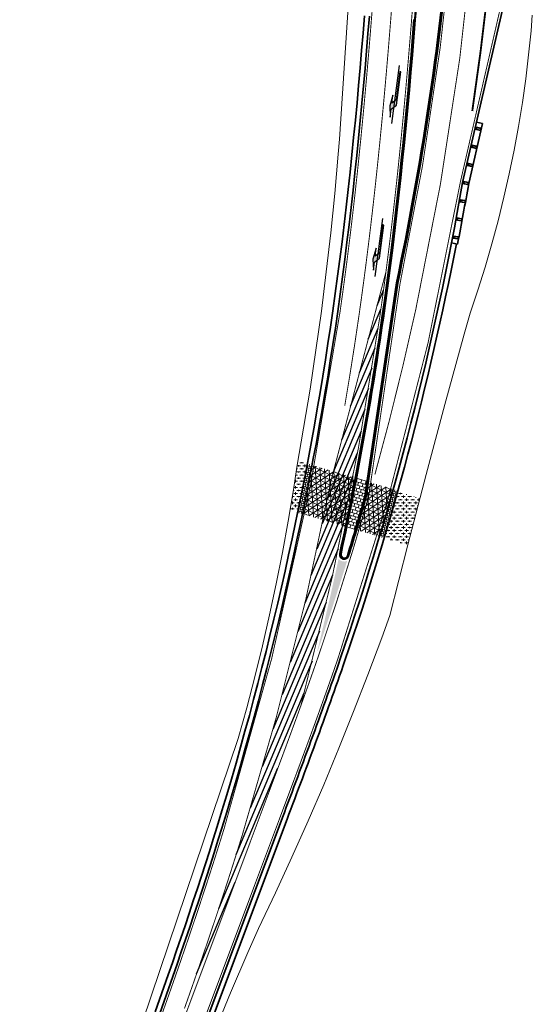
# Model space of a CAD drawing. Header units: metres. Extents: x 116758 to 117229, y 520614 to 524331.
# Tile 2 of 7: x 117090 to 117173, y 520988 to 521147. Entities that reach past the tile are written whole.
import ezdxf

# ---------------------------------------------------------------- set-up
doc = ezdxf.new("R2010")
doc.units = ezdxf.units.M
doc.header["$LTSCALE"] = 0.5
for name, pattern in [('BK MARKERING 1-3 500', [8, 2, -6]), ('BK MARKERING 3-3 500', [12, 6, -6]), ('BK MARKERING 3-9 500', [24, 6, -18]), ('RWSBAND', [0.006, 0.003, -0.003])]:
    doc.linetypes.add(name, pattern=pattern)
for name, color, linetype, lineweight in [('Ns_arceringen', 1, 'Continuous', 18), ('Ns_bermq', 90, 'Continuous', 18), ('Ns_rammelstrookelementen', 1, 'Continuous', 18), ('Ns_verharding', 4, 'Continuous', 35), ('Ns_verharding-bermblokken', 4, 'Continuous', 35), ('Ns_verharding-rammelstrookelementen', 4, 'Continuous', 35)]:
    doc.layers.add(name, color=color, linetype=linetype, lineweight=lineweight)
for name, color, linetype in [('Ns_markering', 7, 'Continuous'), ('Ns_markering 0.15 doorgetrokken', 7, 'Continuous'), ('Ns_markering 1-3', 7, 'BK MARKERING 1-3 500'), ('Ns_markering 3-3', 7, 'BK MARKERING 3-3 500'), ('Ns_markering 3-9', 7, 'BK MARKERING 3-9 500'), ('Ns_markering pijlen', 7, 'Continuous'), ('Ns_markering vlak', 7, 'Continuous'), ('SIC-ARCEER-RWS-GRIJS', 3, 'RWSBAND'), ('SIC-BAND-ALG', 3, 'Continuous')]:
    doc.layers.add(name, color=color, linetype=linetype)

# ---------------------------------------------------------------- blocks, each defined once
blk = doc.blocks.new('sband')
at = {"ltscale": 200}
for p, q in [((-0.1989241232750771, -0.1576134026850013), (-0.1989241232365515, 0.3749999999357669)), ((-0.09999999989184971, 0.3749999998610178), (-0.09999999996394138, -0.1550000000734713)), ((0.1000000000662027, 0.3749999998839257), (0.09999999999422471, -0.1550000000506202)), ((0.1989412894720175, -0.1549999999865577), (0.1989412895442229, 0.3749999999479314))]:
    blk.add_line(p, q, dxfattribs=at)
blk.add_lwpolyline([(-0.2250000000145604, 0.3749999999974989), (0.2250000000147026, 0.3749999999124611), (0.2250000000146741, -0.3750000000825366), (-0.2250000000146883, -0.3749999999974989)], close=True, dxfattribs=at)
for radius in [0.1989412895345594, 0.09999999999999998]:
    blk.add_arc((1.520561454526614e-11, -0.1550000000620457), radius, 179.9999999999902, 359.9999999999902, dxfattribs=at)
blk = doc.blocks.new('bubeko linksafpijl')
blk.add_hatch(color=256).paths.add_polyline_path([(-0.3749999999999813, 7.200000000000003), (-0.3749999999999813, 8.5), (-0.6749999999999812, 6.700000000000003), (-0.3749999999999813, 4.900000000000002), (-0.3749999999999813, 6.200000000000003), (0.2250000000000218, 5.599999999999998), (0.2250000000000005, 1), (0.375, 1), (0.3750000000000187, 6.450000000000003)])
blk.add_lwpolyline([(0.2250000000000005, 1), (0.2250000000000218, 5.599999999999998), (-0.3749999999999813, 6.200000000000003), (-0.3749999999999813, 4.900000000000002), (-0.6749999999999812, 6.700000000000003), (-0.3749999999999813, 8.5), (-0.3749999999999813, 7.200000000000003), (0.3750000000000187, 6.450000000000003), (0.375, 1), (0.2250000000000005, 1)], close=True)
at = {"layer": 'Defpoints', "color": 7}
blk.add_line((0, 0), (0, 9.500000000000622), dxfattribs=at)

msp = doc.modelspace()

# ---------------------------------------------------------------- hatches: boundary and pattern name
at = {"layer": 'Ns_arceringen'}
h = msp.add_hatch(dxfattribs=at)
h.set_pattern_fill('PNH_GROENST', color=256, scale=500)
h.set_pattern_definition([(0, (0, 0), (0.5, 0.5), [0.6, -0.4]), (90, (0.3, -0.2), (-2, 1.224646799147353e-16), [0.4, -0.6]), (90, (0.8, 0.3), (-2, 1.224646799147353e-16), [0.4, -0.6]), (90, (1.3, -0.1), (-2, 1.224646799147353e-16), [0.2, -0.8]), (90, (1.8, 0.4), (-2, 1.224646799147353e-16), [0.2, -0.8])])
h.paths.add_polyline_path([(117136.7165223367, 521075.348957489), (117135.1820872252, 521075.823180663), (117135.001, 521074.8), (117134.4428310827, 521071.1226813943), (117133.9285449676, 521068.0138452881), (117135.1874594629, 521067.6247728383, 0.003587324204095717)])
h.paths.add_polyline_path([(117154.9708913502, 521069.7073733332), (117151.3647021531, 521070.8218802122, -0.003906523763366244), (117149.1875188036, 521063.29799973), (117152.9909500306, 521062.1225344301), (117153.0018293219, 521062.1653920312)])
at = {"layer": 'Ns_arceringen', "transparency": 33554687}
h = msp.add_hatch(dxfattribs=at)
h.set_pattern_fill('BK-T-6-KANT', color=256, scale=1.5)
h.set_pattern_definition([(73.41060319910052, (117149.1802736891, 521063.2736777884), (-0.09038480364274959, 0.3790851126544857), [0.225, -0.45]), (193.4106031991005, (117149.1802736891, 521063.2736777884), (-0.2831049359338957, -0.2678180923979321), [0.225, -0.4499999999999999]), (133.4106031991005, (117149.1802736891, 521063.2736777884), (-0.3734897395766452, 0.1112670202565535), [-0.45, 0.225])])
h.paths.add_polyline_path([(117150.6363899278, 521071.1873435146, -0.003996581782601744), (117148.4135838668, 521063.5020834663), (117149.1802736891, 521063.2736777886, 0.003990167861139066), (117151.4031755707, 521070.9589092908)])
h.paths.add_polyline_path([(117137.4845092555, 521075.1054393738), (117136.7138673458, 521075.3350224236, -0.003660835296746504), (117135.1521092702, 521067.4528286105), (117135.9216902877, 521067.2235616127, 0.003655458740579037)])
at = {"layer": 'Ns_arceringen'}
h = msp.add_hatch(dxfattribs=at)
h.set_pattern_fill('PNH_ASFALT', color=256, scale=500, angle=59.99999999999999)
h.set_pattern_definition([(153.4106031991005, (117149.1802736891, 521063.2736777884), (-0.3356952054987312, -0.6706778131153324), []), (213.4106031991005, (117149.1802736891, 521063.2736777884), (0.4129764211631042, -0.6260594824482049), []), (273.4106031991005, (117149.1802736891, 521063.2736777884), (0.7486716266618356, 0.04461833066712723), [])])
edge = h.paths.add_edge_path()
edge.add_line((117146.62505763, 521072.3823653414), (117146.27410475, 521070.0040072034))
edge.add_arc((116668.7489502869, 521206.4007667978), 496.6229446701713, 343.4104819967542, 344.058930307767, ccw=False)
edge.add_line((117144.6998773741, 521064.6084391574), (117148.4135838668, 521063.5020834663))
edge.add_arc((116668.793094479, 521206.3866922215), 500.451621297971, 343.4105842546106, 344.3265284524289)
edge.add_line((117150.6363899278, 521071.1873435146), (117146.62505763, 521072.3823653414))
edge = h.paths.add_edge_path()
edge.add_arc((116597.6618330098, 521178.0456196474), 556.8000000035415, 348.301291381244, 349.1280538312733)
edge.add_line((117144.467931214, 521073.0249980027), (117137.4845092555, 521075.1054393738))
edge.add_arc((116597.66183301, 521178.0456196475), 549.5500000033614, 348.36597263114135, 349.20373833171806, ccw=False)
edge.add_line((117135.9216902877, 521067.2235616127), (117142.8956387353, 521065.1459425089))
h = msp.add_hatch(dxfattribs=at)
h.set_pattern_fill('PNH-KLINKERS', color=256, scale=5, angle=90)
h.set_pattern_definition([(73.40250272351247, (117142.8955910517, 521065.1457122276), (-0.2165523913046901, 0.5862849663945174), [0.5, -0.5]), (163.4025027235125, (117142.8955910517, 521065.1457122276), (-0.1428232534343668, -0.4791675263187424), [])])
h.paths.add_polyline_path([(117146.27410475, 521070.0040072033), (117146.6254357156, 521072.384927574), (117144.468477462, 521073.0278421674, -0.003608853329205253), (117142.8955910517, 521065.1457122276), (117144.6997344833, 521064.6079595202, 0.002829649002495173)])
at = {"layer": 'Ns_markering', "transparency": 33554687}
h = msp.add_hatch(dxfattribs=at)
h.set_pattern_fill('ANSI31', color=256, scale=0.25, angle=120)
h.set_pattern_definition([(67.17297861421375, (117149.4636418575, 521106.4681823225), (-0.7315837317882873, 0.3079355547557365), [])])
h.paths.add_polyline_path([(117148.4503896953, 521099.0472243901), (117148.8496597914, 521101.8821759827), (117149.2357514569, 521104.7263536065), (117149.4636418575, 521106.4681823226), (117140.5803788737, 521072.6712628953, -0.02679858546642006), (117126.1943892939, 521015.203243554), (117125.5645789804, 521013.1727971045), (117124.9264315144, 521011.1422380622), (117124.2810904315, 521009.1143511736), (117123.6288181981, 521007.0890808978), (117122.9698763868, 521005.066369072), (117122.3045256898, 521003.046155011), (117121.6330259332, 521001.0283756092), (117120.9556360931, 520999.0129654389), (117120.2726143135, 520996.9998568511), (117119.5842179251, 520994.9889800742), (117118.8907034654, 520992.9802633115), (117118.1923267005, 520990.9736328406), (117117.8408346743, 520989.9713229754), (117118.3839676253, 520989.7677987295), (117129.401084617, 521019.1685182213), (117129.7109821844, 521019.995523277), (117130.0207356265, 521020.8223348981), (117130.3303722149, 521021.6490975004), (117130.6397963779, 521022.4757231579), (117130.9489712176, 521023.3022565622), (117131.2578496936, 521024.1287152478), (117131.566384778, 521024.9551166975), (117131.8745294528, 521025.7814783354), (117132.1822367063, 521026.6078175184), (117132.4894595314, 521027.4341515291), (117132.7961509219, 521028.2604975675), (117133.1022638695, 521029.0868727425), (117133.4077513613, 521029.9132940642), (117133.7125663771, 521030.7397784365), (117134.0166618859, 521031.5663426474), (117134.319990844, 521032.393003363), (117134.6225061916, 521033.2197771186), (117134.9236246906, 521034.0452105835), (117135.2243431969, 521034.8721767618), (117135.5241071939, 521035.6993050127), (117135.6988474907, 521036.183180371, 0.02884380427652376)])
at = {"layer": 'Ns_markering vlak'}
h = msp.add_hatch(color=256, dxfattribs=at)
h.dxf.hatch_style = 1
h.paths.add_polyline_path([(117143.1690999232, 521059.5679737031, -0.3574413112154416), (117141.7893765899, 521059.9293365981, -0.006900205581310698), (117138.322495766, 521044.9581005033), (117138.3903829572, 521044.9347602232), (117138.3913583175, 521044.937589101, 0.00774821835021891)])

# ---------------------------------------------------------------- linework, layer by layer
at = {"layer": 'Ns_bermq'}
for points in [[(117109.9820000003, 520984.7870000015), (117125.5, 521030.7730000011), (117125.5, 521030.7730000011), (117125.5, 521030.773), (117125.5, 521030.773), (117126.8901479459, 521035.7519237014), (117128.2030799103, 521040.7517639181), (117129.4384814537, 521045.7713232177), (117130.5960567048, 521050.8093994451), (117131.675528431, 521055.8647860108), (117132.6766381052, 521060.9362721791), (117133.5991459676, 521066.022643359), (117134.4428310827, 521071.1226813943), (117135.001, 521074.8), (117135.001, 521074.8), (117135.001, 521074.8), (117136.1168583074, 521081.1048326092), (117137.1538560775, 521087.4231147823), (117138.111831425, 521093.7538601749), (117138.9906348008, 521100.0960804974), (117139.7901290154, 521106.4487856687), (117140.5101892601, 521112.8109839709), (117141.1507031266, 521119.1816822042), (117141.7115706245, 521125.5598858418), (117141.905, 521128.001), (117141.905, 521128.001), (117143.437, 521151.057)], [(117121.5489629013, 520982.8758631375), (117124.2778025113, 520989.4836061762), (117127.0804122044, 520996.0603996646), (117128.772, 520999.934), (117128.772, 520999.934), (117128.772, 520999.934), (117128.772, 520999.934), (117131.5292062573, 521005.7156667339), (117134.213990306, 521011.5313172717), (117136.8259333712, 521017.3800444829), (117139.3646280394, 521023.2609360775), (117141.8296783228, 521029.1730747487), (117144.2206997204, 521035.1155383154), (117146.5373192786, 521041.0873998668), (117148.7791756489, 521047.0877279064), (117150.1, 521050.734), (117150.1, 521050.734), (117150.1, 521050.734), (117153.0018293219, 521062.1653920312), (117155.9811319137, 521073.5768377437), (117159.0377706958, 521084.9678120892), (117162.1716050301, 521096.3377909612), (117163.139, 521099.788), (117163.139, 521099.788), (117163.139, 521099.788), (117163.139, 521099.788), (117164.386141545, 521103.497434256), (117165.5571994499, 521107.2315858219), (117166.651684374, 521110.9888943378), (117167.669138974, 521114.7677897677), (117168.6091380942, 521118.5666930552), (117169.4712889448, 521122.3840167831), (117170.2552312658, 521126.2181658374), (117170.9606374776, 521130.0675380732), (117171.5872128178, 521133.9305249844), (117172.1346954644, 521137.805512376), (117172.6028566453, 521141.6908810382), (117172.9915007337, 521145.5850074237), (117173.202, 521148.128)]]:
    msp.add_lwpolyline(points, dxfattribs=at)
at = {"layer": 'Ns_markering 0.15 doorgetrokken', "transparency": 33554687, "const_width": 0.15, "flags": 128}
for points in [[(117146.6450875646, 521069.949264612), (117151.7527177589, 521104.5629535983, 0.02949501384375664), (117160.3787226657, 521162.0984177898)], [(117116.7820056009, 520986.9663268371), (117117.4893426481, 520988.9690131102), (117118.1923267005, 520990.9736328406), (117118.8907034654, 520992.9802633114), (117119.5842179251, 520994.9889800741), (117120.2726143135, 520996.999856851), (117120.955636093, 520999.0129654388), (117121.6330259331, 521001.028375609), (117122.3045256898, 521003.0461550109), (117122.9698763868, 521005.0663690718), (117123.6288181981, 521007.0890808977), (117124.2810904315, 521009.1143511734), (117124.9264315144, 521011.1422380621), (117125.5645789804, 521013.1727971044), (117126.1943892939, 521015.203243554, 0.02679858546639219), (117140.5803788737, 521072.6712628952)], [(117135.7281509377, 521036.2643248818), (117135.8228694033, 521036.5266108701), (117136.1205826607, 521037.3541100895), (117136.4171997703, 521038.181818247), (117136.7126735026, 521039.0097507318), (117137.0069565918, 521039.8379227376), (117137.3000017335, 521040.6663492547), (117137.5917615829, 521041.4950450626), (117137.8821887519, 521042.3240247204), (117138.1712358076, 521043.1533025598), (117138.4588552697, 521043.9828926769), (117138.7458776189, 521044.8153554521, 0.01325485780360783), (117146.6482041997, 521069.9483747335, 0.01325485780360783)]]:
    msp.add_lwpolyline(points, format="xyb", dxfattribs=at)
at = {"layer": 'Ns_markering 0.15 doorgetrokken', "transparency": 33554687, "flags": 128}
msp.add_lwpolyline([(117135.6988474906, 521036.1831803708, 0.15, 0.15, 0.02884380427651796), (117148.4503896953, 521099.04722439, 0.15, 0.15, 0), (117148.8496597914, 521101.8821759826, 0.15, 0.15, 0), (117149.2357514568, 521104.7263536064, 0.15, 0.15, 0), (117149.6079673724, 521107.5713017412, 0.15, 0.15, 0), (117149.9667828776, 521110.4168930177, 0.15, 0.15, 0), (117150.3126739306, 521113.2630067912, 0.15, 0.15, 0), (117150.6461170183, 521116.1095289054, 0.15, 0.15, 0), (117150.9675890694, 521118.9563514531, 0.15, 0.15, 0), (117151.2775673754, 521121.8033725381, 0.15, 0.15, 0), (117151.5765295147, 521124.6504960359, 0.15, 0.15, 0), (117151.8649532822, 521127.4976313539, 0.15, 0.15, 0), (117152.1433166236, 521130.3446931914, 0.15, 0.15, 0), (117152.4120975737, 521133.1916012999, 0.15, 0.15, 0), (117152.6717742, 521136.0382802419, 0.15, 0.15, 0), (117152.9228245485, 521138.8846591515, 0.15, 0.15, 0), (117153.1657265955, 521141.7306714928, 0.15, 0.15, 0), (117153.4009582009, 521144.57625482, 0.15, 0.15, 0), (117153.6289970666, 521147.4213505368, 0.15, 0.15, 0), (117153.8503206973, 521150.2659036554, 0.15, 0.15, 0)], format="xyseb", dxfattribs=at)
at = {"layer": 'Ns_markering 0.15 doorgetrokken', "transparency": 33554687, "const_width": 0.15, "flags": 128}
for points in [[(117149.4636418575, 521106.4681823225), (117140.5803788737, 521072.6712628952)], [(117104.6172061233, 520953.0292678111), (117129.401084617, 521019.1685182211), (117129.7109821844, 521019.9955232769), (117130.0207356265, 521020.8223348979), (117130.3303722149, 521021.6490975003), (117130.6397963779, 521022.4757231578), (117130.9489712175, 521023.302256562), (117131.2578496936, 521024.1287152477), (117131.566384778, 521024.9551166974), (117131.8745294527, 521025.7814783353), (117132.1822367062, 521026.6078175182), (117132.4894595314, 521027.434151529), (117132.7961509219, 521028.2604975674), (117133.1022638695, 521029.0868727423), (117133.4077513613, 521029.9132940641), (117133.7125663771, 521030.7397784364), (117134.0166618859, 521031.5663426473), (117134.3199908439, 521032.393003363), (117134.6225061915, 521033.2197771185), (117134.9236246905, 521034.0452105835), (117135.2243431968, 521034.8721767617), (117135.5241071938, 521035.6993050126), (117135.6988474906, 521036.1831803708)]]:
    msp.add_lwpolyline(points, dxfattribs=at)
at = {"layer": 'Ns_markering 1-3', "transparency": 33554687, "flags": 128}
for points, const_width in [([(117147.669847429, 521073.5786057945, 0.01388400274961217), (117154.3037636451, 521100.365488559, 0.03129822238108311), (117163.7401105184, 521161.7956031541), (117163.8181166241, 521162.6700107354), (117163.8946423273, 521163.5447011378), (117163.9697377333, 521164.4196929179), (117164.0434516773, 521165.2949765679), (117164.1158333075, 521166.1705457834), (117164.1869318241, 521167.0463944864), (117164.2567964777, 521167.922516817), (117164.3254765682, 521168.7989071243), (117164.3930214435, 521169.6755599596), (117164.4594804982, 521170.5524700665), (117164.5249031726, 521171.4296323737), (117164.5893389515, 521172.3070419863), (117164.6528373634, 521173.1846941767), (117164.7155530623, 521174.0640577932), (117164.777318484, 521174.942102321), (117164.8382950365, 521175.8203679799), (117164.8985329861, 521176.6988588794), (117164.9580820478, 521177.577570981), (117165.0169919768, 521178.4565003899), (117165.0753125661, 521179.3356433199), (117165.1330936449, 521180.2149960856), (117165.1903850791, 521181.0945550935), (117165.2472367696, 521181.9743168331), (117165.3036986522, 521182.8542778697), (117165.3598206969, 521183.7344348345), (117165.4156529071, 521184.6147844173), (117165.4712453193, 521185.4953233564), (117165.5266480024, 521186.376048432), (117165.5819110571, 521187.2569564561), (117165.6370947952, 521188.1380726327), (117165.6922170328, 521189.019279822), (117166.4044631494, 521200.4055428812)], 0.15), ([(117163.4653292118, 521132.5555991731, 0.01457825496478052), (117166.9272013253, 521161.5084582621), (117167.0057009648, 521162.3883840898), (117167.0826957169, 521163.2684357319), (117167.1582354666, 521164.1486048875), (117167.2323701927, 521165.0288849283), (117167.3051498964, 521165.9092694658), (117167.3766246, 521166.7897523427), (117167.4468443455, 521167.670327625), (117167.5158591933, 521168.5509895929), (117167.5837192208, 521169.4317327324), (117167.6504745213, 521170.3125517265), (117167.7161752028, 521171.1934414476), (117167.7808713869, 521172.0743969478), (117167.8446132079, 521172.9554134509), (117167.9074456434, 521173.8364138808), (117167.9694295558, 521174.717542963), (117168.0306095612, 521175.5987196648), (117168.0910358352, 521176.4799398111), (117168.1433456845, 521177.2518160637)], 0.3)]:
    msp.add_lwpolyline(points, format="xyb", dxfattribs=dict(at, const_width=const_width))
at = {"layer": 'Ns_markering 3-3', "transparency": 33554687, "const_width": 0.15, "flags": 128}
msp.add_lwpolyline([(117101.4084191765, 520954.2316731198), (117102.1513494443, 520956.2143479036), (117102.8940321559, 520958.1971113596), (117103.6362191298, 520960.1800504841), (117104.3776640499, 520962.1632572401), (117105.1181205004, 520964.1468233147), (117105.8573419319, 520966.1308400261), (117106.5950816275, 520968.1153982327), (117107.3310926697, 520970.10058824), (117108.0651133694, 520972.0864603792), (117108.796923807, 520974.0731778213), (117109.5262633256, 520976.0607937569), (117110.252883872, 520978.0493953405), (117110.9765370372, 520980.0390687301), (117111.6969740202, 520982.0298989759), (117112.4139455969, 520984.0219699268), (117113.127202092, 520986.0153641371), (117113.8364933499, 520988.0101627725), (117114.541568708, 520990.0064455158), (117115.2421769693, 520992.0042904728), (117115.9380663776, 520994.003774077), (117116.6289845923, 520996.0049709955), (117117.3146786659, 520998.0079540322), (117117.9948950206, 521000.0127940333), (117118.6693794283, 521002.0195597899), (117119.3378769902, 521004.0283179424), (117120.0001321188, 521006.0391328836), (117120.6558885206, 521008.0520666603), (117121.3048891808, 521010.0671788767), (117121.9468763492, 521012.084526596), (117122.581591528, 521014.104164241), (117123.2087970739, 521016.1262131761, 0.03911926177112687), (117142.0150652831, 521099.9619200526), (117142.4109176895, 521102.7726049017), (117142.7927149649, 521105.5851475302), (117143.160929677, 521108.3995133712), (117143.5160219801, 521111.215577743), (117143.8584531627, 521114.0332224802), (117144.1886855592, 521116.8523357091), (117144.5071824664, 521119.6728116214), (117144.8144080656, 521122.4945502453), (117145.1108273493, 521125.3174572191), (117145.3969060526, 521128.1414435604), (117145.6731105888, 521130.9664254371), (117145.9399079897, 521133.7923239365), (117146.1977658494, 521136.619064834), (117146.4471522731, 521139.4465783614), (117146.688535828, 521142.2747989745), (117146.922385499, 521145.1036651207), (117147.1491706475, 521147.9331190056), (117147.3693609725, 521150.7631063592), (117147.5834264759, 521153.5935762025), (117147.7918374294, 521156.4244806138), (117147.9950643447, 521159.2557744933), (117148.1935779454, 521162.0874153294), (117148.3878491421, 521164.9193629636), (117148.5783490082, 521167.7515793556), (117148.7655512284, 521170.5840657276), (117148.9499217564, 521173.4167066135), (117149.1319349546, 521176.2495124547), (117149.3120623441, 521179.0824513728), (117149.4907755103, 521181.9154923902), (117149.6685460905, 521184.7486052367), (117149.8458457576, 521187.5817601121), (117163.7714709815, 521410.2049824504), (117168.6745334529, 521488.5869414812), (117168.7840418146, 521490.3383579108), (117168.8932579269, 521492.0897821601), (117169.0018900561, 521493.8412302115), (117169.1096465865, 521495.5927198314), (117169.2162358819, 521497.3442683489), (117169.321366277, 521499.0958925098), (117169.4247434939, 521500.8475646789), (117169.5260806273, 521502.5993810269), (117169.6250836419, 521504.351318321), (117169.7214606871, 521506.1033894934), (117169.8149198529, 521507.8556061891), (117169.9051691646, 521509.6079785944), (117169.991916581, 521511.3605152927), (117170.0748699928, 521513.1132231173), (117170.1537372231, 521514.8661070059), (117170.2282260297, 521516.6191698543), (117170.2980441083, 521518.3724123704), (117170.3628990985, 521520.1258329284), (117170.4224985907, 521521.8794274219), (117170.4765501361, 521523.6331891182), (117170.5247612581, 521525.3871085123), (117170.5668394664, 521527.1411731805), (117170.6024922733, 521528.8953676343), (117170.631427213, 521530.6496731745), (117170.653351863, 521532.404067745), (117170.6679738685, 521534.1585257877), (117170.6750009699, 521535.9130180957), (117170.6741410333, 521537.6675116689), (117170.6651020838, 521539.4219695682), (117170.6475923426, 521541.1763507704), (117170.6213188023, 521542.930707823, 0.04459782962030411), (117164.1782726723, 521603.1060565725), (117163.8325265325, 521604.826207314), (117163.4782101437, 521606.5445262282), (117163.1155987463, 521608.261126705), (117162.7449861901, 521609.9760304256), (117162.3666656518, 521611.6892631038), (117161.9809296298, 521613.4008543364), (117161.588069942, 521615.1108374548), (117161.1883777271, 521616.819249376), (117160.7821434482, 521618.5261304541), (117160.3696569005, 521620.2315243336), (117159.9512072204, 521621.9354778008), (117159.527082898, 521623.6380406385), (117159.0975717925, 521625.3392654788), (117158.6629611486, 521627.0392076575), (117158.2235376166, 521628.7379250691), (117157.779587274, 521630.4354780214), (117157.3313956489, 521632.1319290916), (117156.8792477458, 521633.8273429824), (117156.4234280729, 521635.5217863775), (117155.964220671, 521637.2153277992), (117155.5019091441, 521638.908037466), (117155.0367766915, 521640.5999871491), (117154.5691061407, 521642.2912500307), (117154.0991799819, 521643.9819005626), (117153.6272703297, 521645.6720504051), (117153.1536808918, 521647.3616979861), (117152.678681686, 521649.0509627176), (117152.2025541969, 521650.7399227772), (117151.7255797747, 521652.4286568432), (117151.2480396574, 521654.1172440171), (117150.7702150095, 521655.8057636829), (117147.0999426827, 521669.3874834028)], format="xyb", dxfattribs=at)
at = {"layer": 'Ns_markering 3-3', "transparency": 33554687, "flags": 128}
msp.add_lwpolyline([(117107.5435014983, 520951.932718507, 0.15, 0.15, 0), (117132.3273799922, 521018.0719689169, 0.15, 0.15, 0), (117132.6372775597, 521018.8989739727, 0.15, 0.15, 0), (117132.9471142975, 521019.7260079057, 0.15, 0.15, 0), (117133.2568653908, 521020.5530761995, 0.15, 0.15, 0), (117133.5664768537, 521021.3802020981, 0.15, 0.15, 0), (117133.875901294, 521022.2074025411, 0.15, 0.15, 0), (117134.1850915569, 521023.0346951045, 0.15, 0.15, 0), (117134.4940004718, 521023.8620973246, 0.15, 0.15, 0), (117134.8025808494, 521024.6896266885, 0.15, 0.15, 0), (117135.1107854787, 521025.5173006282, 0.15, 0.15, 0), (117135.4185671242, 521026.3451365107, 0.15, 0.15, 0), (117135.7258785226, 521027.173151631, 0.15, 0.15, 0), (117136.0326723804, 521028.0013632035, 0.15, 0.15, 0), (117136.3389013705, 521028.8297883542, 0.15, 0.15, 0), (117136.6445181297, 521029.6584441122, 0.15, 0.15, 0), (117136.9494752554, 521030.4873474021, 0.15, 0.15, 0), (117137.2537253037, 521031.3165150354, 0.15, 0.15, 0), (117137.5572207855, 521032.1459637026, 0.15, 0.15, 0), (117137.8599273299, 521032.9757460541, 0.15, 0.15, 0), (117138.1617716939, 521033.8058083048, 0.15, 0.15, 0), (117138.4627187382, 521034.6362008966, 0.15, 0.15, 0), (117138.7627207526, 521035.4669399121, 0.15, 0.15, 0), (117139.061729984, 521036.2980413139, 0.15, 0.15, 0), (117139.359698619, 521037.1295208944, 0.15, 0.15, 0), (117139.6565787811, 521037.9613942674, 0.15, 0.15, 0), (117139.9523225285, 521038.7936768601, 0.15, 0.15, 0), (117140.2468818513, 521039.6263839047, 0.15, 0.15, 0), (117140.5402086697, 521040.45953043, 0.15, 0.15, 0), (117140.8322548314, 521041.2931312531, 0.15, 0.15, 0), (117141.1229721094, 521042.127200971, 0.15, 0.15, 0), (117141.4123122, 521042.9617539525, 0.15, 0.15, 0), (117141.7002051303, 521043.79674171, 0.15, 0.15, 0.03994325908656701), (117161.5367952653, 521121.0621793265, 0.15, 0.15, 0), (117169.4305218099, 521155.4045057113, 0.15, 0.15, 0.002908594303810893), (117169.9897975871, 521161.2325431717, 0.15, 0.15, 0), (117170.068770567, 521162.1177616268, 0.15, 0.15, 0), (117170.146215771, 521163.0029619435, 0.15, 0.15, 0), (117170.2221825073, 521163.8881062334, 0.15, 0.15, 0), (117170.2967215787, 521164.7731874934, 0.15, 0.15, 0), (117170.3698838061, 521165.6581992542, 0.15, 0.15, 0), (117170.4417200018, 521166.5431352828, 0.15, 0.15, 0), (117170.5122809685, 521167.4279895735, 0.15, 0.15, 0), (117170.5816174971, 521168.3127563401, 0.15, 0.15, 0), (117170.6497803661, 521169.1974300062, 0.15, 0.15, 0), (117170.7168203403, 521170.0820051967, 0.15, 0.15, 0), (117170.7827881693, 521170.9664767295, 0.15, 0.15, 0), (117170.8477345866, 521171.8508396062, 0.15, 0.15, 0), (117170.9117103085, 521172.7350890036, 0.15, 0.15, 0), (117170.9746549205, 521173.6176623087, 0.15, 0.15, 0), (117171.0368493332, 521174.501763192, 0.15, 0.15, 0), (117171.0982247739, 521175.3857363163, 0.15, 0.15, 0), (117171.1588319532, 521176.2695782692, 0.15, 0.15, 0), (117171.2187215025, 521177.1532849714, 0.15, 0.15, 0), (117171.2779440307, 521178.0368524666, 0.15, 0.15, 0), (117171.3365501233, 521178.9202769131, 0.15, 0.15, 0), (117171.3945903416, 521179.8035545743, 0.15, 0.15, 0), (117171.4521152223, 521180.6866818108, 0.15, 0.15, 0), (117171.5091752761, 521181.5696550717, 0.15, 0.15, 0), (117171.5658209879, 521182.4524708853, 0.15, 0.15, 0), (117171.6221028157, 521183.3351258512, 0.15, 0.15, 0), (117171.67807119, 521184.2176166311, 0.15, 0.15, 0), (117171.7337765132, 521185.0999399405, 0.15, 0.15, 0), (117171.7892691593, 521185.9820925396, 0.15, 0.15, 0), (117171.8445994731, 521186.8640712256, 0.15, 0.15, 0), (117171.8998242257, 521187.7458417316, 0.15, 0.15, 0), (117171.9549762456, 521188.6275247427, 0.15, 0.15, 0), (117172.6672223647, 521200.0137878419, 0, 0, 0)], format="xyseb", dxfattribs=at)
at = {"layer": 'Ns_markering 3-9', "transparency": 33554687, "const_width": 0.15, "flags": 128}
msp.add_lwpolyline([(117142.7887954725, 521084.7670192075, 0.006752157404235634), (117145.1089704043, 521099.5221565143), (117145.5064667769, 521102.3445140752), (117145.890328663, 521105.1722658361), (117146.2604670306, 521108.001334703), (117146.6173493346, 521110.831594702), (117146.9614439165, 521113.6629264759), (117147.2932199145, 521116.4952170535), (117147.6131471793, 521119.3283596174), (117147.9216961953, 521122.1622532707), (117148.2193380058, 521124.9968028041), (117148.5065441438, 521127.8319184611), (117148.7837865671, 521130.6675157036), (117149.0515375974, 521133.5035149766), (117149.3102698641, 521136.3398414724), (117149.5604562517, 521139.1764248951), (117149.8025698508, 521142.0131992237), (117150.0370839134, 521144.8501024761), (117150.2644718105, 521147.6870764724), (117150.485206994, 521150.5240665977), (117150.6997629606, 521153.3610215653), (117150.9086132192, 521156.1978931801), (117151.1122312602, 521159.0346361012), (117151.3110905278, 521161.8712076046), (117151.5056643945, 521164.7075673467), (117151.6964261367, 521167.5436771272), (117151.8837484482, 521170.3779805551), (117152.0683233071, 521173.2137367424), (117152.2505043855, 521176.0491385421), (117152.430764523, 521178.8841543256), (117152.6095763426, 521181.7187530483), (117152.7874122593, 521184.5529043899), (117152.9647444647, 521187.3865785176), (117157.2240109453, 521255.4777136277)], format="xyb", dxfattribs=at)
at = {"layer": 'Ns_verharding', "transparency": 33554687, "flags": 128}
for points in [[(117154.0028332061, 521147.3918254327), (117153.7747220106, 521144.5458273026), (117153.5394106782, 521141.6992795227), (117153.296421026, 521138.8522407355), (117153.0452746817, 521136.0047734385), (117152.7854931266, 521133.1569442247), (117152.5165977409, 521130.3088240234), (117152.2381098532, 521127.4604883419), (117151.9495507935, 521124.6120175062), (117151.650441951, 521121.7634969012), (117151.3403048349, 521118.9150172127), (117151.0186611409, 521116.0666746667), (117150.6850328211, 521113.2185712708), (117150.3389421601, 521110.3708150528), (117149.9799118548, 521107.523520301), (117149.6074651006, 521104.6768078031), (117149.2211256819, 521101.8308050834), (117148.8216586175, 521098.9944549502, -0.0174512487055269), (117141.9665205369, 521060.7483599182, 0.9577999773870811), (117143.4165325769, 521060.3698265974, 0.005058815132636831), (117146.27410475, 521070.0040072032), (117151.3834132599, 521104.6290698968, 0.02950084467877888), (117160.0052351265, 521162.1320638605)], [(117112.7739980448, 520986.1413484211), (117113.4830318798, 520988.1354230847), (117114.1878358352, 520990.1309374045), (117114.8881590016, 520992.1279693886), (117115.583749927, 520994.1265953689), (117116.2743565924, 520996.1268899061), (117116.9597263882, 520998.128925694), (117117.6396060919, 521000.1327734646), (117118.3137418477, 521002.1385018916), (117118.9818791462, 521004.1461774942), (117119.6437628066, 521006.155864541), (117120.2991369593, 521008.1676249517), (117120.9477450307, 521010.1815182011), (117121.5893297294, 521012.19760122), (117122.2236330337, 521014.2159282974), (117122.8505258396, 521016.2369689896, 0.03911888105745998), (117141.6437967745, 521100.0146924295), (117142.039451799, 521102.8239758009), (117142.4210013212, 521105.6346933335), (117142.7889851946, 521108.4472948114), (117143.1438626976, 521111.2616557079), (117143.4860942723, 521114.0776580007), (117143.8161414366, 521116.8951899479), (117144.1344667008, 521119.7141458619), (117144.44153349, 521122.5344258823), (117144.7378060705, 521125.3559357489), (117145.0237494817, 521128.1785865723), (117145.2998294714, 521131.0022946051), (117145.5665124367, 521133.8269810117), (117145.8242653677, 521136.6525716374), (117146.0735557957, 521139.4789967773), (117146.3148517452, 521142.3061909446), (117146.5486216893, 521145.1340926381), (117146.7753345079, 521147.9626441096)], [(117090.0605150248, 520904.2082274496), (117132.6785354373, 521017.9403830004), (117132.9884330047, 521018.7673880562), (117133.298279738, 521019.5944486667), (117133.6080445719, 521020.4215536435), (117133.9176785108, 521021.2487395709), (117134.2271329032, 521022.0760200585), (117134.5363605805, 521022.9034126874), (117134.845314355, 521023.7309349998), (117135.153947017, 521024.5586044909), (117135.4622113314, 521025.3864386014), (117135.7700600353, 521026.2144547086), (117136.0774458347, 521027.0426701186), (117136.3843214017, 521027.8711020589), (117136.6906393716, 521028.699767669), (117136.99635234, 521029.5286839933), (117137.3014128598, 521030.3578679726), (117137.6057734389, 521031.1873364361), (117137.9093865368, 521032.0171060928), (117138.2122836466, 521032.8474103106), (117138.5142631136, 521033.67784409), (117138.8153521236, 521034.5086284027), (117139.1155029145, 521035.3397793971), (117139.4146676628, 521036.1713130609), (117139.7127984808, 521037.003245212), (117140.0098474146, 521037.8355914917), (117140.3057664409, 521038.6683673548), (117140.6005074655, 521039.5015880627), (117140.8940223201, 521040.3352686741), (117141.1862627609, 521041.169424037), (117141.4771804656, 521042.0040687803), (117141.7667270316, 521042.8392173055), (117142.0547244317, 521043.6745080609, 0.03993814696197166), (117161.9045530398, 521120.9881284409, 0.03993814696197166)], [(117162.8852361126, 521120.7906405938, 1.236900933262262e-06), (117162.8856596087, 521120.7930851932, 1.236900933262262e-06)]]:
    msp.add_lwpolyline(points, format="xyb", dxfattribs=at)
msp.add_lwpolyline([(117161.9045530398, 521120.9881284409), (117169.8012243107, 521155.3432661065)], dxfattribs=at)
at = {"layer": 'Ns_verharding-bermblokken', "transparency": 33554687, "flags": 128}
for points in [[(117112.0204960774, 520986.4101148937), (117112.7289807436, 520988.4026450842), (117113.4332057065, 520990.3965201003), (117114.1329206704, 520992.3918177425), (117114.8278748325, 520994.3886141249), (117115.5178168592, 520996.3869835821), (117116.2024948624, 520998.3869985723), (117116.8816563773, 521000.3887295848), (117117.5550483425, 521002.3922450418), (117118.2224170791, 521004.3976112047), (117118.883508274, 521006.4048920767), (117119.5380669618, 521008.414149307), (117120.1858375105, 521010.4254420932), (117120.8265636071, 521012.4388270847), (117121.4599882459, 521014.4543582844), (117122.0862137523, 521016.473247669, 0.03911806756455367), (117140.8517573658, 521100.1272740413), (117141.2469912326, 521102.9335670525), (117141.6280122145, 521105.7403910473), (117141.9955036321, 521108.5492285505), (117142.3499228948, 521111.3599553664), (117142.6917286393, 521114.1724537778), (117143.0213806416, 521116.9866123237), (117143.3393397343, 521119.8023255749), (117143.6460677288, 521122.6194939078), (117143.9420273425, 521125.4380232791), (117144.2276821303, 521128.2578249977), (117144.503496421, 521131.0788154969), (117144.7699352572, 521133.9009161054), (117145.0274643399, 521136.724052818), (117145.2765499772, 521139.5481560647), (117145.5176590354, 521142.3731604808), (117145.7512588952, 521145.1990046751), (117145.9778174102, 521148.025630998)], [(117090.8096411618, 520903.9274962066), (117133.4276670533, 521017.6596663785), (117133.7375646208, 521018.4866714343), (117134.0474326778, 521019.3137889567), (117134.3572268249, 521020.1409721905), (117134.6669087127, 521020.9682861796), (117134.9764270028, 521021.7957374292), (117135.2857344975, 521022.6233435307), (117135.5947839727, 521023.4511220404), (117135.9035281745, 521024.2790904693), (117136.2119198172, 521025.1072662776), (117136.5199115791, 521025.9356668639), (117136.8274561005, 521026.7643095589), (117137.1345059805, 521027.5932116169), (117137.441013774, 521028.4223902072), (117137.7469319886, 521029.2518624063), (117138.0522130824, 521030.0816451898), (117138.3568094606, 521030.9117554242), (117138.6606734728, 521031.7422098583), (117138.9639771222, 521032.573627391), (117139.2662448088, 521033.404853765), (117139.5676366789, 521034.2364737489), (117139.8681048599, 521035.0685036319), (117140.1676013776, 521035.9009594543), (117140.4660781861, 521036.7338570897), (117140.7634871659, 521037.5672122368), (117141.0597801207, 521038.4010404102), (117141.3549087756, 521039.2353569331), (117141.6488247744, 521040.0701769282), (117141.9414796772, 521040.9055153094), (117142.2328249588, 521041.7413867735), (117142.5228120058, 521042.577805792), (117142.8110322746, 521043.4137429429, 0.03493560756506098), (117160.8851390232, 521111.0001030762)]]:
    msp.add_lwpolyline(points, format="xyb", dxfattribs=at)
at = {"layer": 'Ns_verharding-rammelstrookelementen', "transparency": 33554687}
for p, q in [((117164.1446800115, 521130.7339906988), (117165.1192662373, 521130.5099780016)), ((117160.099763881, 521111.1523399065), (117161.081482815, 521110.9620439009))]:
    msp.add_line(p, q, dxfattribs=at)
at = {"layer": 'Ns_verharding-rammelstrookelementen', "transparency": 33554687, "flags": 128}
msp.add_lwpolyline([(117162.8852361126, 521120.7906405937), (117165.1192662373, 521130.5099780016)], dxfattribs=at)
msp.add_lwpolyline([(117161.081482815, 521110.9620439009, 0.004981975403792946), (117162.8852361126, 521120.7906405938, 0.004981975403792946)], format="xyb", dxfattribs=at)
at = {"layer": 'SIC-ARCEER-RWS-GRIJS', "linetype": 'RWSBAND', "ltscale": 1000, "const_width": 0.225, "flags": 128}
msp.add_lwpolyline([(117158.1904442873, 521209.058804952), (117156.8197034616, 521187.145337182), (117156.642332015, 521184.3110368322), (117156.4644165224, 521181.4756205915), (117156.2854839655, 521178.6391152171), (117156.1050609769, 521175.8015510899), (117155.9226736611, 521172.9629593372), (117155.7378475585, 521170.1233712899), (117155.5503694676, 521167.286709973), (117155.3592840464, 521164.4457879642), (117155.1643360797, 521161.6039748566), (117154.9650495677, 521158.7613090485), (117154.7609480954, 521155.9178311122), (117154.5515548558, 521153.0735840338), (117154.3363926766, 521150.2286134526), (117154.114984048, 521147.3829679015), (117153.8868511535, 521144.5366990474), (117153.651515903, 521141.6898619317), (117153.4084999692, 521138.8425152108), (117153.1573248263, 521135.9947213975), (117152.8975117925, 521133.1465471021), (117152.6285820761, 521130.298063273), (117152.3500568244, 521127.4493454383), (117152.0614571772, 521124.6004739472), (117151.7623043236, 521121.7515342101), (117151.4521195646, 521118.9026169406), (117151.1304243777, 521116.0538183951), (117150.7967404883, 521113.2052406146), (117150.4505899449, 521110.3569916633), (117150.0914951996, 521107.509185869), (117149.7189791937, 521104.6619440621), (117149.332565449, 521101.8153938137), (117148.9330392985, 521098.9786241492, -0.01745131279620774), (117142.0764958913, 521060.7246603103, 0.9577999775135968), (117143.3090061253, 521060.4029069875, 0.005055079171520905), (117146.1638931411, 521070.027770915), (117151.2726220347, 521104.6489056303, 0.02950259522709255), (117159.8931888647, 521162.1421576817), (117159.9706019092, 521163.0099337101), (117160.0465622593, 521163.8781621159), (117160.1211213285, 521164.746904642), (117160.1943273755, 521165.6161574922), (117160.2662285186, 521166.4859144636), (117160.3368729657, 521167.3561695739), (117160.4063090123, 521168.2269170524), (117160.4745850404, 521169.0981513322), (117160.5417495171, 521169.9698670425), (117160.6078509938, 521170.8420590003), (117160.6729381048, 521171.7147222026), (117160.7370595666, 521172.5878518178), (117160.8002641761, 521173.4614431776), (117160.8628389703, 521174.3388311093), (117160.9243390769, 521175.213129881), (117160.9850702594, 521176.0878844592), (117161.0450810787, 521176.9630834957), (117161.1044206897, 521177.8387230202), (117161.1631383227, 521178.7147991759), (117161.2212832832, 521179.5913082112), (117161.2789049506, 521180.4682464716), (117161.3360527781, 521181.3456103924), (117161.3927762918, 521182.2233964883), (117161.4491250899, 521183.101601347), (117161.5051488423, 521183.9802216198), (117161.5608972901, 521184.859254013), (117161.6164202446, 521185.7386952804), (117161.6717675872, 521186.6185422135), (117161.7269892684, 521187.498791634), (117161.7821477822, 521188.3795053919), (117161.8372516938, 521189.2604197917), (117163.4434822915, 521214.9382910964, 0.837916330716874), (117159.8307911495, 521215.8152397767, 0.08807878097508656)], format="xyb", close=True, dxfattribs=at)
at = {"layer": 'SIC-BAND-ALG', "linetype": 'Continuous'}
msp.add_lwpolyline([(117154.4485631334, 521150.2200080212), (117154.2271348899, 521147.3741103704), (117153.9989802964, 521144.5275707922), (117153.7636211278, 521141.6804443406), (117153.5205789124, 521138.832789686), (117153.2693749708, 521135.9846693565), (117153.0095304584, 521133.1361499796), (117152.7405664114, 521130.2873025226), (117152.4620037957, 521127.4382025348), (117152.1733635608, 521124.5889303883), (117151.8741666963, 521121.739571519), (117151.5639342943, 521118.8902166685), (117151.2421876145, 521116.0409621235), (117150.9084481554, 521113.1919099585), (117150.5622377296, 521110.3431682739), (117150.2030785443, 521107.4948514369), (117149.8304932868, 521104.6470803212), (117149.4440052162, 521101.7999825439), (117149.0444199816, 521098.9627933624, -0.01745137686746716), (117142.1864712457, 521060.7009607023, 0.9577999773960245), (117143.2014796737, 521060.4359873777, 0.005051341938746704), (117146.0536816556, 521070.051535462), (117151.161830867, 521104.6687417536, 0.02950434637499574), (117159.781142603, 521162.1522515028)], format="xyb", dxfattribs=at)

# ---------------------------------------------------------------- block references
at = {"layer": 'Ns_markering pijlen', "transparency": 33554687, "xscale": -1, "rotation": 172.6105520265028}
for p in [(117151.6083946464, 521139.9582257), (117148.8885258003, 521115.1066198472)]:
    msp.add_blockref('bubeko linksafpijl', p, dxfattribs=at)
at = {"layer": 'Ns_rammelstrookelementen', "transparency": 33554687, "xscale": -1}
for p, rotation in [((117164.4140572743, 521129.6739229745), 257.0551719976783), ((117163.7420191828, 521126.7501642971), 257.0551719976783), ((117163.0699810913, 521123.8264056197), 257.0551719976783), ((117162.3925743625, 521120.8759892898), 258.4473970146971), ((117161.8737596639, 521117.933416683), 259.8298893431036), ((117161.3175469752, 521114.9854296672), 259.8298893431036), ((117160.7613342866, 521112.0374426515), 259.8298893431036)]:
    msp.add_blockref('sband', p, dxfattribs=dict(at, rotation=rotation))

doc.saveas('drawing.dxf')
